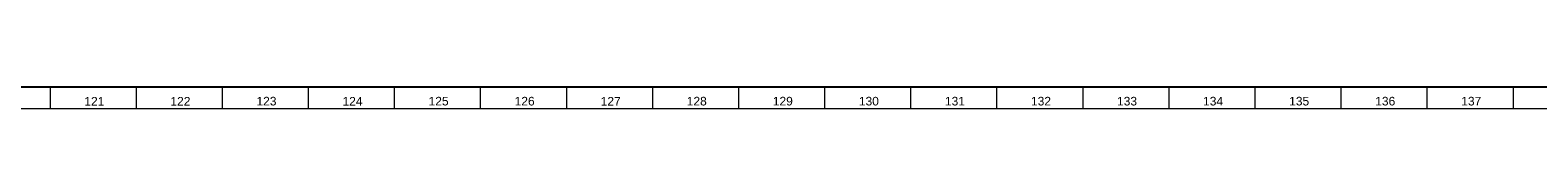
# Model space of a CAD drawing. Header units: millimetres. Extents: x -34 to 6620, y -230 to 4700.
# Tile 18 of 189: x 2405 to 2756, y 2 to 7. Entities that reach past the tile are written whole.
import ezdxf

# ---------------------------------------------------------------- set-up
doc = ezdxf.new("R2010")
doc.units = ezdxf.units.MM
doc.layers.add('1', color=7, linetype='Continuous', true_color=0xffffff)
doc.styles.add('Arial Unicode MS', font='Arial Unicode MS')

msp = doc.modelspace()

# ---------------------------------------------------------------- linework, layer by layer
at = {"layer": '1', "color": 7, "linetype": 'Continuous', "lineweight": 25}
msp.add_line((6613, 7), (7, 7), dxfattribs=at)
at = {"layer": '1', "color": 3, "linetype": 'Continuous', "lineweight": 13}
for p, q in [((2410, 7), (2410, 2)), ((2430, 7), (2430, 2)), ((2450, 7), (2450, 2)), ((2470, 7), (2470, 2)), ((2490, 7), (2490, 2)), ((2510, 7), (2510, 2)), ((2530, 7), (2530, 2)), ((2550, 7), (2550, 2)), ((2570, 7), (2570, 2)), ((2590, 7), (2590, 2)), ((2610, 7), (2610, 2)), ((2630, 7), (2630, 2)), ((2650, 7), (2650, 2)), ((2670, 7), (2670, 2)), ((2690, 7), (2690, 2)), ((2710, 7), (2710, 2)), ((2730, 7), (2730, 2)), ((2750, 7), (2750, 2))]:
    msp.add_line(p, q, dxfattribs=at)
at = {"layer": '1', "color": 3, "linetype": 'Continuous', "lineweight": 18}
msp.add_line((6618, 2), (2, 2), dxfattribs=at)

# ---------------------------------------------------------------- texts
at = {"layer": '1', "color": 3, "linetype": 'Continuous', "lineweight": 13, "char_height": 2, "attachment_point": 7, "line_spacing_factor": 1.069626, "style": 'Arial Unicode MS'}
for s, insert in [('\\W1.0000;121', (2417.969, 2.738)), ('\\W1.0000;122', (2437.969, 2.738)), ('\\W1.0000;123', (2457.969, 2.738)), ('\\W1.0000;124', (2477.969, 2.738)), ('\\W1.0000;125', (2497.969, 2.738)), ('\\W1.0000;126', (2517.969, 2.738)), ('\\W1.0000;127', (2537.969, 2.738)), ('\\W1.0000;128', (2557.969, 2.738)), ('\\W1.0000;129', (2577.969, 2.738)), ('\\W1.0000;130', (2597.969, 2.738)), ('\\W1.0000;131', (2617.969, 2.738)), ('\\W1.0000;132', (2637.969, 2.738)), ('\\W1.0000;133', (2657.969, 2.738)), ('\\W1.0000;134', (2677.969, 2.738)), ('\\W1.0000;135', (2697.969, 2.738)), ('\\W1.0000;136', (2717.969, 2.738)), ('\\W1.0000;137', (2737.969, 2.738))]:
    msp.add_mtext(s, dxfattribs=dict(at, insert=insert))

doc.saveas('drawing.dxf')
